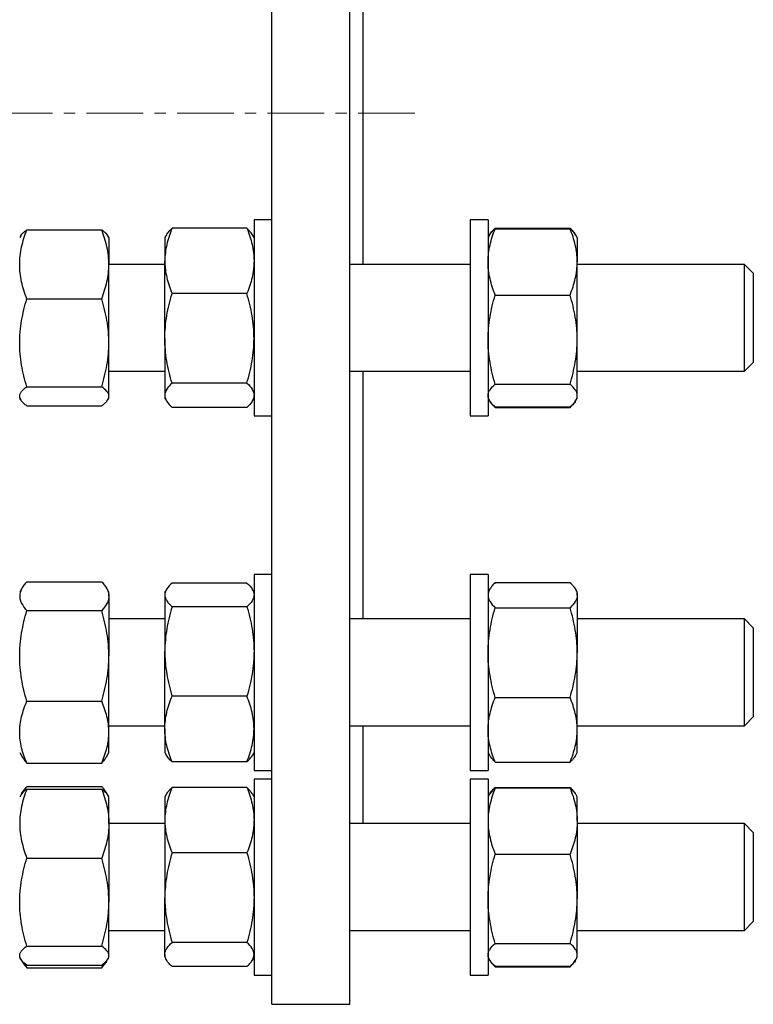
# Model space of a CAD drawing. Header units: millimetres. Extents: x 6 to 874, y 27 to 886.
# Tile 7 of 9: x 709 to 874, y 466 to 687. Entities that reach past the tile are written whole.
import ezdxf

# ---------------------------------------------------------------- set-up
doc = ezdxf.new("R2010")
doc.units = ezdxf.units.MM
doc.linetypes.add('CENTERX2', pattern=[20.32, 12.7, -2.54, 2.54, -2.54])
doc.layers.add('FORMAT', color=7, linetype='Continuous')

msp = doc.modelspace()

# ---------------------------------------------------------------- linework, layer by layer
at = {"color": 7, "linetype": 'Continuous', "lineweight": 25}
for p, q in [((766.05, 665.86), (766.05, 865.86)), ((783.55, 665.86), (783.55, 865.86)), ((786.55, 665.86), (786.55, 699.8)), ((766.05, 465.86), (766.05, 665.86)), ((783.55, 465.86), (783.55, 665.86)), ((786.55, 631.92), (786.55, 665.86)), ((766.05, 641.92), (762.05, 641.92)), ((762.05, 641.92), (762.05, 597.92)), ((814.55, 641.92), (810.55, 641.92)), ((810.55, 641.92), (810.55, 597.94)), ((814.55, 641.92), (814.55, 597.94)), ((711.1, 639.67), (727.88, 639.67)), ((760.45, 640.01), (743.66, 640.01)), ((814.96, 638.62), (814.88, 638.49)), ((816.16, 640.06), (832.95, 640.06)), ((816.16, 639.93), (832.95, 639.93)), ((834.22, 638.49), (834.15, 638.62)), ((709.72, 638.32), (709.49, 637.92)), ((729.49, 637.92), (729.26, 638.32)), ((729.49, 637.92), (729.49, 631.93)), ((742.43, 638.57), (742.05, 637.92)), ((742.05, 637.92), (742.05, 632.68)), ((762.05, 637.92), (761.68, 638.57)), ((814.88, 638.49), (814.55, 637.92)), ((834.55, 637.92), (834.22, 638.49)), ((834.55, 637.92), (834.55, 632.48)), ((742.05, 615.3), (742.05, 632.68)), ((834.55, 615.04), (834.55, 632.48)), ((729.49, 614.31), (729.49, 631.93)), ((742.05, 631.92), (729.49, 631.92)), ((810.55, 631.92), (783.55, 631.92)), ((872.05, 631.92), (834.55, 631.92)), ((874.05, 629.92), (872.05, 631.92)), ((872.05, 607.92), (872.05, 631.92)), ((874.05, 629.92), (874.05, 609.92)), ((760.45, 625.35), (743.66, 625.35)), ((711.1, 624.19), (727.88, 624.19)), ((816.16, 625.04), (832.95, 625.04)), ((729.49, 602.3), (729.49, 614.31)), ((742.05, 615.3), (742.05, 602.54)), ((834.55, 602.47), (834.55, 615.04)), ((872.05, 607.92), (874.05, 609.92)), ((729.49, 607.92), (742.05, 607.92)), ((783.55, 607.92), (810.55, 607.92)), ((786.55, 552.35), (786.55, 607.92)), ((834.55, 607.92), (872.05, 607.92)), ((711.1, 604.44), (727.88, 604.44)), ((760.45, 605.26), (743.66, 605.26)), ((816.16, 605.04), (832.95, 605.04)), ((709.49, 601.92), (709.72, 601.53)), ((729.26, 601.53), (729.49, 601.92)), ((729.49, 601.92), (729.49, 602.3)), ((742.05, 602.54), (742.05, 601.92)), ((742.05, 601.92), (742.43, 601.27)), ((761.68, 601.27), (762.05, 601.92)), ((814.55, 601.92), (814.89, 601.34)), ((834.22, 601.34), (834.55, 601.92)), ((834.55, 601.92), (834.55, 602.47)), ((711.1, 600.17), (727.88, 600.17)), ((760.45, 599.83), (743.66, 599.83)), ((816.08, 599.99), (816.16, 599.78)), ((816.16, 599.91), (832.95, 599.91)), ((816.16, 599.78), (832.95, 599.78)), ((833.03, 599.99), (832.95, 599.78)), ((762.05, 597.92), (766.05, 597.92)), ((810.55, 597.94), (810.55, 597.92)), ((810.55, 597.92), (814.55, 597.92)), ((814.55, 597.94), (814.55, 597.92)), ((766.05, 562.35), (762.05, 562.35)), ((762.05, 562.35), (762.05, 562.23)), ((762.05, 562.23), (762.05, 518.35)), ((814.55, 562.35), (810.55, 562.35)), ((810.55, 562.35), (810.55, 518.35)), ((814.55, 562.35), (814.55, 518.35)), ((710.04, 559.29), (709.49, 558.35)), ((711.1, 560.69), (727.88, 560.69)), ((729.49, 558.35), (728.95, 559.29)), ((760.45, 560.41), (743.66, 560.41)), ((814.96, 559.06), (814.55, 558.35)), ((816.16, 560.49), (832.95, 560.49)), ((834.55, 558.35), (834.15, 559.06)), ((729.49, 557.45), (729.49, 558.35)), ((729.49, 557.45), (729.49, 544.04)), ((742.42, 558.98), (742.05, 558.35)), ((742.05, 558.35), (742.05, 557.75)), ((742.05, 557.75), (742.05, 545.05)), ((762.05, 558.35), (761.69, 558.98)), ((834.55, 557.67), (834.55, 558.35)), ((834.55, 557.67), (834.55, 544.79)), ((760.45, 555.08), (743.66, 555.08)), ((816.16, 554.86), (832.95, 554.86)), ((711.1, 554.21), (727.88, 554.21)), ((742.05, 552.35), (729.49, 552.35)), ((810.55, 552.35), (783.55, 552.35)), ((872.05, 552.35), (834.55, 552.35)), ((874.05, 550.35), (872.05, 552.35)), ((872.05, 528.35), (872.05, 552.35)), ((874.05, 550.35), (874.05, 530.35)), ((729.49, 526.94), (729.49, 544.04)), ((742.05, 527.65), (742.05, 545.05)), ((834.55, 527.46), (834.55, 544.79)), ((760.45, 535.02), (743.66, 535.02)), ((711.1, 533.87), (727.88, 533.87)), ((816.16, 534.71), (832.95, 534.71)), ((872.05, 528.35), (874.05, 530.35)), ((729.49, 528.35), (742.05, 528.35)), ((783.55, 528.35), (810.55, 528.35)), ((786.55, 506.41), (786.55, 528.35)), ((834.55, 528.35), (872.05, 528.35)), ((729.49, 522.35), (729.49, 526.94)), ((742.05, 527.65), (742.05, 522.35)), ((834.55, 522.35), (834.55, 527.46)), ((709.49, 522.35), (710.04, 521.4)), ((728.94, 521.4), (729.49, 522.35)), ((742.05, 522.35), (742.42, 521.72)), ((742.42, 521.72), (742.43, 521.7)), ((761.68, 521.7), (761.69, 521.72)), ((761.69, 521.72), (762.05, 522.35)), ((814.55, 522.35), (814.96, 521.64)), ((834.15, 521.64), (834.55, 522.35)), ((711.1, 520.01), (727.88, 520.01)), ((760.45, 520.29), (743.66, 520.29)), ((760.45, 520.26), (743.66, 520.26)), ((816.16, 520.21), (832.95, 520.21)), ((762.05, 518.35), (766.05, 518.35)), ((810.55, 518.35), (814.55, 518.35)), ((766.05, 516.41), (762.05, 516.41)), ((762.05, 516.41), (762.05, 512.21)), ((814.55, 516.41), (810.55, 516.41)), ((810.55, 516.41), (810.55, 472.41)), ((814.55, 516.41), (814.55, 472.41)), ((709.72, 512.8), (709.49, 512.41)), ((710.04, 513.35), (709.72, 512.8)), ((711.1, 514.75), (727.88, 514.75)), ((711.1, 514.16), (727.88, 514.16)), ((729.26, 512.8), (728.95, 513.35)), ((729.49, 512.41), (729.26, 512.8)), ((742.43, 513.06), (742.05, 512.41)), ((760.45, 514.5), (743.66, 514.5)), ((762.05, 512.41), (761.68, 513.06)), ((814.89, 512.99), (814.55, 512.41)), ((814.96, 513.11), (814.89, 512.99)), ((816.16, 514.55), (832.95, 514.55)), ((816.16, 514.41), (832.95, 514.41)), ((834.22, 512.99), (834.15, 513.11)), ((834.55, 512.41), (834.22, 512.99)), ((729.49, 506.42), (729.49, 512.41)), ((742.05, 512.41), (742.05, 507.17)), ((762.05, 512.21), (762.05, 472.41)), ((834.55, 506.97), (834.55, 512.41)), ((729.49, 506.42), (729.49, 488.8)), ((742.05, 506.41), (729.49, 506.41)), ((742.05, 507.17), (742.05, 489.79)), ((810.55, 506.41), (783.55, 506.41)), ((834.55, 506.97), (834.55, 489.53)), ((872.05, 506.41), (834.55, 506.41)), ((874.05, 504.41), (872.05, 506.41)), ((872.05, 505.77), (872.05, 506.41)), ((872.05, 482.41), (872.05, 505.77)), ((874.05, 504.41), (874.05, 503.88)), ((874.05, 503.88), (874.05, 484.41)), ((760.45, 499.84), (743.66, 499.84)), ((816.16, 499.53), (832.95, 499.53)), ((711.1, 498.67), (727.88, 498.67)), ((729.49, 476.79), (729.49, 488.8)), ((742.05, 477.03), (742.05, 489.79)), ((834.55, 476.96), (834.55, 489.53)), ((872.05, 482.41), (874.05, 484.41)), ((729.49, 482.41), (742.05, 482.41)), ((783.55, 482.41), (810.55, 482.41)), ((834.55, 482.41), (872.05, 482.41)), ((760.45, 479.75), (743.66, 479.75)), ((816.16, 479.52), (832.95, 479.52)), ((711.1, 478.92), (727.88, 478.92)), ((709.49, 476.41), (709.72, 476.01)), ((709.76, 475.95), (710.04, 475.46)), ((728.95, 475.46), (729.22, 475.95)), ((729.26, 476.01), (729.49, 476.41)), ((729.49, 476.41), (729.49, 476.79)), ((742.05, 477.03), (742.05, 476.41)), ((742.05, 476.41), (742.43, 475.75)), ((761.68, 475.75), (762.05, 476.41)), ((814.55, 476.41), (814.89, 475.83)), ((834.22, 475.83), (834.55, 476.41)), ((834.55, 476.41), (834.55, 476.96)), ((711.1, 474.07), (710.75, 474.92)), ((711.1, 474.66), (727.88, 474.66)), ((711.1, 474.07), (727.88, 474.07)), ((727.88, 474.07), (728.23, 474.92)), ((760.45, 474.32), (743.66, 474.32)), ((816.16, 474.26), (816.08, 474.48)), ((816.16, 474.4), (832.95, 474.4)), ((816.16, 474.26), (832.95, 474.26)), ((832.95, 474.26), (833.03, 474.48)), ((762.05, 472.41), (766.05, 472.41)), ((810.55, 472.41), (814.55, 472.41)), ((766.05, 465.86), (783.55, 465.86))]:
    msp.add_line(p, q, dxfattribs=at)
for points, knots in [([(709.49, 631.93), (709.49, 632.26), (709.5, 632.59), (709.54, 633.24), (709.57, 633.57), (709.68, 634.55), (709.79, 635.2), (710.21, 637.13), (710.61, 638.41), (711.1, 639.67)], [0, 0, 0, 0, 0.125, 0.125, 0.25, 0.25, 0.5, 0.5, 1, 1, 1, 1]), ([(709.73, 638.31), (709.76, 638.36), (709.85, 638.55), (710.14, 638.87), (710.56, 639.27), (710.92, 639.54), (711.1, 639.67)], [0, 0, 0, 0, 0.114237, 0.407397, 0.703684, 1, 1, 1, 1]), ([(729.49, 631.93), (729.49, 632.26), (729.48, 632.59), (729.44, 633.24), (729.42, 633.57), (729.31, 634.55), (729.2, 635.2), (728.78, 637.13), (728.37, 638.41), (727.88, 639.67)], [0, 0, 0, 0, 0.125, 0.125, 0.25, 0.25, 0.5, 0.5, 1, 1, 1, 1]), ([(729.25, 638.31), (729.22, 638.36), (729.13, 638.55), (728.84, 638.87), (728.42, 639.27), (728.06, 639.54), (727.88, 639.67)], [0, 0, 0, 0, 0.114237, 0.407397, 0.703684, 1, 1, 1, 1]), ([(743.66, 640.01), (743.17, 638.81), (742.77, 637.6), (742.21, 635.16), (742.05, 633.93), (742.05, 632.68)], [0, 0, 0, 0, 0.5, 0.5, 1, 1, 1, 1]), ([(742.44, 638.57), (742.47, 638.63), (742.58, 638.83), (742.85, 639.17), (743.22, 639.59), (743.51, 639.87), (743.66, 640.01)], [0, 0, 0, 0, 0.125269, 0.416782, 0.708428, 1, 1, 1, 1]), ([(760.45, 640.01), (760.94, 638.81), (761.34, 637.6), (761.9, 635.16), (762.05, 633.93), (762.05, 632.68)], [0, 0, 0, 0, 0.5, 0.5, 1, 1, 1, 1]), ([(761.67, 638.57), (761.64, 638.63), (761.53, 638.83), (761.26, 639.17), (760.89, 639.59), (760.59, 639.87), (760.45, 640.01)], [0, 0, 0, 0, 0.1252686, 0.4167822, 0.7084279, 1, 1, 1, 1]), ([(814.55, 632.48), (814.55, 632.8), (814.56, 633.12), (814.6, 633.75), (814.63, 634.06), (814.74, 635), (814.85, 635.63), (815.27, 637.49), (815.67, 638.71), (816.16, 639.93)], [0, 0, 0, 0, 0.125, 0.125, 0.25, 0.25, 0.5, 0.5, 1, 1, 1, 1]), ([(814.89, 638.49), (814.99, 638.65), (815.19, 638.97), (815.63, 639.45), (815.98, 639.77), (816.16, 639.93)], [0, 0, 0, 0, 0.327058, 0.663512, 1, 1, 1, 1]), ([(814.94, 638.57), (814.97, 638.63), (815.08, 638.84), (815.35, 639.2), (815.72, 639.63), (816.01, 639.92), (816.16, 640.06)], [0, 0, 0, 0, 0.122037, 0.414627, 0.707351, 1, 1, 1, 1]), ([(834.17, 638.57), (834.14, 638.63), (834.03, 638.84), (833.76, 639.2), (833.39, 639.63), (833.09, 639.92), (832.95, 640.06)], [0, 0, 0, 0, 0.122037, 0.414627, 0.707351, 1, 1, 1, 1]), ([(834.55, 632.48), (834.55, 632.8), (834.54, 633.12), (834.51, 633.75), (834.48, 634.06), (834.37, 635), (834.26, 635.63), (833.84, 637.49), (833.44, 638.71), (832.95, 639.93)], [0, 0, 0, 0, 0.125, 0.125, 0.25, 0.25, 0.5, 0.5, 1, 1, 1, 1]), ([(834.22, 638.49), (834.12, 638.65), (833.91, 638.97), (833.48, 639.45), (833.12, 639.77), (832.95, 639.93)], [0, 0, 0, 0, 0.3270579, 0.6635123, 1, 1, 1, 1]), ([(742.05, 632.68), (742.05, 632.37), (742.06, 632.06), (742.1, 631.43), (742.13, 631.12), (742.24, 630.2), (742.35, 629.58), (742.77, 627.75), (743.17, 626.55), (743.66, 625.35)], [0, 0, 0, 0, 0.125, 0.125, 0.25, 0.25, 0.5, 0.5, 1, 1, 1, 1]), ([(762.05, 632.68), (762.05, 632.37), (762.04, 632.06), (762.01, 631.43), (761.98, 631.12), (761.87, 630.2), (761.76, 629.58), (761.34, 627.75), (760.94, 626.55), (760.45, 625.35)], [0, 0, 0, 0, 0.125, 0.125, 0.25, 0.25, 0.5, 0.5, 1, 1, 1, 1]), ([(816.16, 625.04), (815.67, 626.26), (815.27, 627.49), (814.71, 629.96), (814.55, 631.22), (814.55, 632.48)], [0, 0, 0, 0, 0.5, 0.5, 1, 1, 1, 1]), ([(832.95, 625.04), (833.44, 626.26), (833.84, 627.49), (834.4, 629.96), (834.55, 631.22), (834.55, 632.48)], [0, 0, 0, 0, 0.5, 0.5, 1, 1, 1, 1]), ([(711.1, 624.19), (710.61, 625.45), (710.2, 626.73), (709.64, 629.31), (709.49, 630.61), (709.49, 631.93)], [0, 0, 0, 0, 0.5, 0.5, 1, 1, 1, 1]), ([(727.88, 624.19), (728.37, 625.45), (728.78, 626.73), (729.34, 629.31), (729.49, 630.61), (729.49, 631.93)], [0, 0, 0, 0, 0.5, 0.5, 1, 1, 1, 1]), ([(742.05, 615.3), (742.05, 616.15), (742.09, 617.01), (742.24, 618.72), (742.35, 619.57), (742.77, 622.08), (743.18, 623.73), (743.66, 625.35)], [0, 0, 0, 0, 0.25, 0.25, 0.5, 0.5, 1, 1, 1, 1]), ([(762.05, 615.3), (762.05, 616.15), (762.02, 617.01), (761.87, 618.72), (761.76, 619.57), (761.33, 622.08), (760.93, 623.73), (760.45, 625.35)], [0, 0, 0, 0, 0.25, 0.25, 0.5, 0.5, 1, 1, 1, 1]), ([(709.49, 614.31), (709.49, 614.73), (709.5, 615.15), (709.54, 615.99), (709.57, 616.41), (709.68, 617.66), (709.79, 618.48), (710.21, 620.95), (710.61, 622.57), (711.1, 624.19)], [0, 0, 0, 0, 0.125, 0.125, 0.25, 0.25, 0.5, 0.5, 1, 1, 1, 1]), ([(729.49, 614.31), (729.49, 614.73), (729.48, 615.15), (729.44, 615.99), (729.42, 616.41), (729.31, 617.66), (729.2, 618.48), (728.78, 620.95), (728.37, 622.57), (727.88, 624.19)], [0, 0, 0, 0, 0.125, 0.125, 0.25, 0.25, 0.5, 0.5, 1, 1, 1, 1]), ([(814.55, 615.04), (814.55, 615.46), (814.56, 615.89), (814.6, 616.74), (814.63, 617.16), (814.74, 618.43), (814.85, 619.27), (815.27, 621.76), (815.67, 623.41), (816.16, 625.04)], [0, 0, 0, 0, 0.125, 0.125, 0.25, 0.25, 0.5, 0.5, 1, 1, 1, 1]), ([(834.55, 615.04), (834.55, 615.46), (834.54, 615.89), (834.51, 616.74), (834.48, 617.16), (834.37, 618.43), (834.26, 619.27), (833.84, 621.76), (833.44, 623.41), (832.95, 625.04)], [0, 0, 0, 0, 0.125, 0.125, 0.25, 0.25, 0.5, 0.5, 1, 1, 1, 1]), ([(711.1, 604.44), (710.61, 606.05), (710.2, 607.68), (709.64, 610.97), (709.49, 612.63), (709.49, 614.31)], [0, 0, 0, 0, 0.5, 0.5, 1, 1, 1, 1]), ([(727.88, 604.44), (728.37, 606.05), (728.78, 607.68), (729.34, 610.97), (729.49, 612.63), (729.49, 614.31)], [0, 0, 0, 0, 0.5, 0.5, 1, 1, 1, 1]), ([(743.66, 605.26), (743.42, 606.08), (743.19, 606.9), (742.8, 608.57), (742.62, 609.41), (742.2, 611.92), (742.05, 613.61), (742.05, 615.3)], [0, 0, 0, 0, 0.25, 0.25, 0.5, 0.5, 1, 1, 1, 1]), ([(760.45, 605.26), (760.69, 606.08), (760.91, 606.9), (761.31, 608.57), (761.48, 609.41), (761.9, 611.92), (762.05, 613.61), (762.05, 615.3)], [0, 0, 0, 0, 0.25, 0.25, 0.5, 0.5, 1, 1, 1, 1]), ([(816.16, 605.04), (815.67, 606.67), (815.27, 608.32), (814.71, 611.65), (814.55, 613.34), (814.55, 615.04)], [0, 0, 0, 0, 0.5, 0.5, 1, 1, 1, 1]), ([(832.95, 605.04), (833.44, 606.67), (833.84, 608.32), (834.4, 611.65), (834.55, 613.34), (834.55, 615.04)], [0, 0, 0, 0, 0.5, 0.5, 1, 1, 1, 1]), ([(709.49, 602.3), (709.49, 602.48), (709.53, 602.66), (709.68, 603.03), (709.79, 603.21), (710.21, 603.74), (710.61, 604.09), (711.1, 604.44)], [0, 0, 0, 0, 0.25, 0.25, 0.5, 0.5, 1, 1, 1, 1]), ([(729.49, 602.3), (729.49, 602.48), (729.45, 602.66), (729.31, 603.03), (729.2, 603.21), (728.77, 603.74), (728.37, 604.09), (727.88, 604.44)], [0, 0, 0, 0, 0.25, 0.25, 0.5, 0.5, 1, 1, 1, 1]), ([(743.66, 605.26), (743.17, 604.82), (742.77, 604.37), (742.21, 603.46), (742.05, 603.01), (742.05, 602.54)], [0, 0, 0, 0, 0.5, 0.5, 1, 1, 1, 1]), ([(760.45, 605.26), (760.94, 604.82), (761.34, 604.37), (761.9, 603.46), (762.05, 603.01), (762.05, 602.54)], [0, 0, 0, 0, 0.5, 0.5, 1, 1, 1, 1]), ([(814.55, 602.47), (814.55, 602.69), (814.59, 602.91), (814.74, 603.35), (814.85, 603.56), (815.27, 604.2), (815.68, 604.62), (816.16, 605.04)], [0, 0, 0, 0, 0.25, 0.25, 0.5, 0.5, 1, 1, 1, 1]), ([(834.55, 602.47), (834.55, 602.69), (834.52, 602.91), (834.37, 603.35), (834.26, 603.56), (833.83, 604.2), (833.43, 604.62), (832.95, 605.04)], [0, 0, 0, 0, 0.25, 0.25, 0.5, 0.5, 1, 1, 1, 1]), ([(711.1, 600.17), (710.86, 600.34), (710.63, 600.52), (710.23, 600.87), (710.06, 601.05), (709.64, 601.58), (709.49, 601.94), (709.49, 602.3)], [0, 0, 0, 0, 0.25, 0.25, 0.5, 0.5, 1, 1, 1, 1]), ([(727.88, 600.17), (728.13, 600.34), (728.35, 600.52), (728.75, 600.87), (728.92, 601.05), (729.34, 601.58), (729.49, 601.94), (729.49, 602.3)], [0, 0, 0, 0, 0.25, 0.25, 0.5, 0.5, 1, 1, 1, 1]), ([(742.05, 602.54), (742.05, 602.43), (742.06, 602.31), (742.1, 602.08), (742.13, 601.97), (742.24, 601.62), (742.35, 601.4), (742.77, 600.72), (743.17, 600.27), (743.66, 599.83)], [0, 0, 0, 0, 0.125, 0.125, 0.25, 0.25, 0.5, 0.5, 1, 1, 1, 1]), ([(762.05, 602.54), (762.05, 602.43), (762.04, 602.31), (762.01, 602.08), (761.98, 601.97), (761.87, 601.62), (761.76, 601.4), (761.34, 600.72), (760.94, 600.27), (760.45, 599.83)], [0, 0, 0, 0, 0.125, 0.125, 0.25, 0.25, 0.5, 0.5, 1, 1, 1, 1]), ([(816.16, 599.91), (815.92, 600.12), (815.69, 600.33), (815.3, 600.76), (815.12, 600.97), (814.7, 601.61), (814.55, 602.04), (814.55, 602.47)], [0, 0, 0, 0, 0.25, 0.25, 0.5, 0.5, 1, 1, 1, 1]), ([(814.97, 601.22), (814.99, 601.17), (815.09, 600.98), (815.35, 600.64), (815.72, 600.21), (816.01, 599.92), (816.16, 599.78)], [0, 0, 0, 0, 0.093199, 0.3954, 0.697738, 1, 1, 1, 1]), ([(832.95, 599.91), (833.19, 600.12), (833.41, 600.33), (833.81, 600.76), (833.98, 600.97), (834.4, 601.61), (834.55, 602.04), (834.55, 602.47)], [0, 0, 0, 0, 0.25, 0.25, 0.5, 0.5, 1, 1, 1, 1]), ([(834.14, 601.22), (834.12, 601.17), (834.02, 600.98), (833.76, 600.64), (833.39, 600.21), (833.09, 599.92), (832.95, 599.78)], [0, 0, 0, 0, 0.093199, 0.3954, 0.697738, 1, 1, 1, 1]), ([(711.1, 560.69), (710.86, 560.43), (710.63, 560.16), (710.23, 559.62), (710.06, 559.35), (709.64, 558.54), (709.49, 558), (709.49, 557.45)], [0, 0, 0, 0, 0.25, 0.25, 0.5, 0.5, 1, 1, 1, 1]), ([(727.88, 560.69), (728.13, 560.43), (728.35, 560.16), (728.75, 559.62), (728.92, 559.35), (729.34, 558.54), (729.49, 558), (729.49, 557.45)], [0, 0, 0, 0, 0.25, 0.25, 0.5, 0.5, 1, 1, 1, 1]), ([(743.66, 560.41), (743.17, 559.98), (742.77, 559.54), (742.21, 558.65), (742.05, 558.2), (742.05, 557.75)], [0, 0, 0, 0, 0.5, 0.5, 1, 1, 1, 1]), ([(760.45, 560.41), (760.94, 559.98), (761.34, 559.54), (761.9, 558.65), (762.05, 558.2), (762.05, 557.75)], [0, 0, 0, 0, 0.5, 0.5, 1, 1, 1, 1]), ([(816.16, 560.49), (815.92, 560.26), (815.69, 560.03), (815.3, 559.56), (815.12, 559.33), (814.7, 558.62), (814.55, 558.15), (814.55, 557.67)], [0, 0, 0, 0, 0.25, 0.25, 0.5, 0.5, 1, 1, 1, 1]), ([(832.95, 560.49), (833.19, 560.26), (833.41, 560.03), (833.81, 559.56), (833.98, 559.33), (834.4, 558.62), (834.55, 558.15), (834.55, 557.67)], [0, 0, 0, 0, 0.25, 0.25, 0.5, 0.5, 1, 1, 1, 1]), ([(709.49, 557.45), (709.49, 557.18), (709.53, 556.9), (709.68, 556.35), (709.79, 556.08), (710.21, 555.27), (710.61, 554.74), (711.1, 554.21)], [0, 0, 0, 0, 0.25, 0.25, 0.5, 0.5, 1, 1, 1, 1]), ([(729.49, 557.45), (729.49, 557.18), (729.45, 556.9), (729.31, 556.35), (729.2, 556.08), (728.77, 555.27), (728.37, 554.74), (727.88, 554.21)], [0, 0, 0, 0, 0.25, 0.25, 0.5, 0.5, 1, 1, 1, 1]), ([(742.05, 557.75), (742.05, 557.63), (742.06, 557.52), (742.1, 557.29), (742.13, 557.18), (742.24, 556.84), (742.35, 556.62), (742.77, 555.96), (743.17, 555.52), (743.66, 555.08)], [0, 0, 0, 0, 0.125, 0.125, 0.25, 0.25, 0.5, 0.5, 1, 1, 1, 1]), ([(762.05, 557.75), (762.05, 557.63), (762.04, 557.52), (762.01, 557.29), (761.98, 557.18), (761.87, 556.84), (761.76, 556.62), (761.34, 555.96), (760.94, 555.52), (760.45, 555.08)], [0, 0, 0, 0, 0.125, 0.125, 0.25, 0.25, 0.5, 0.5, 1, 1, 1, 1]), ([(814.55, 557.67), (814.55, 557.44), (814.59, 557.2), (814.74, 556.72), (814.85, 556.48), (815.27, 555.77), (815.68, 555.31), (816.16, 554.86)], [0, 0, 0, 0, 0.25, 0.25, 0.5, 0.5, 1, 1, 1, 1]), ([(834.55, 557.67), (834.55, 557.44), (834.52, 557.2), (834.37, 556.72), (834.26, 556.48), (833.83, 555.77), (833.43, 555.31), (832.95, 554.86)], [0, 0, 0, 0, 0.25, 0.25, 0.5, 0.5, 1, 1, 1, 1]), ([(743.66, 555.08), (743.17, 553.44), (742.77, 551.79), (742.21, 548.45), (742.05, 546.76), (742.05, 545.05)], [0, 0, 0, 0, 0.5, 0.5, 1, 1, 1, 1]), ([(760.45, 555.08), (760.94, 553.44), (761.34, 551.79), (761.9, 548.45), (762.05, 546.76), (762.05, 545.05)], [0, 0, 0, 0, 0.5, 0.5, 1, 1, 1, 1]), ([(814.55, 544.79), (814.55, 545.21), (814.56, 545.64), (814.6, 546.5), (814.63, 546.92), (814.74, 548.2), (814.85, 549.04), (815.27, 551.56), (815.67, 553.21), (816.16, 554.86)], [0, 0, 0, 0, 0.125, 0.125, 0.25, 0.25, 0.5, 0.5, 1, 1, 1, 1]), ([(834.55, 544.79), (834.55, 545.21), (834.54, 545.64), (834.51, 546.5), (834.48, 546.92), (834.37, 548.2), (834.26, 549.04), (833.84, 551.56), (833.44, 553.21), (832.95, 554.86)], [0, 0, 0, 0, 0.125, 0.125, 0.25, 0.25, 0.5, 0.5, 1, 1, 1, 1]), ([(709.49, 544.04), (709.49, 544.48), (709.5, 544.91), (709.54, 545.77), (709.57, 546.2), (709.68, 547.49), (709.79, 548.34), (710.21, 550.88), (710.61, 552.55), (711.1, 554.21)], [0, 0, 0, 0, 0.125, 0.125, 0.25, 0.25, 0.5, 0.5, 1, 1, 1, 1]), ([(729.49, 544.04), (729.49, 544.48), (729.48, 544.91), (729.44, 545.77), (729.42, 546.2), (729.31, 547.49), (729.2, 548.34), (728.78, 550.88), (728.37, 552.55), (727.88, 554.21)], [0, 0, 0, 0, 0.125, 0.125, 0.25, 0.25, 0.5, 0.5, 1, 1, 1, 1]), ([(711.1, 533.87), (710.61, 535.54), (710.2, 537.21), (709.64, 540.6), (709.49, 542.31), (709.49, 544.04)], [0, 0, 0, 0, 0.5, 0.5, 1, 1, 1, 1]), ([(727.88, 533.87), (728.37, 535.54), (728.78, 537.21), (729.34, 540.6), (729.49, 542.31), (729.49, 544.04)], [0, 0, 0, 0, 0.5, 0.5, 1, 1, 1, 1]), ([(742.05, 545.05), (742.05, 544.63), (742.06, 544.2), (742.1, 543.35), (742.13, 542.92), (742.24, 541.65), (742.35, 540.81), (742.77, 538.31), (743.17, 536.66), (743.66, 535.02)], [0, 0, 0, 0, 0.125, 0.125, 0.25, 0.25, 0.5, 0.5, 1, 1, 1, 1]), ([(762.05, 545.05), (762.05, 544.63), (762.04, 544.2), (762.01, 543.35), (761.98, 542.92), (761.87, 541.65), (761.76, 540.81), (761.34, 538.31), (760.94, 536.66), (760.45, 535.02)], [0, 0, 0, 0, 0.125, 0.125, 0.25, 0.25, 0.5, 0.5, 1, 1, 1, 1]), ([(816.16, 534.71), (815.67, 536.36), (815.27, 538.02), (814.71, 541.37), (814.55, 543.07), (814.55, 544.79)], [0, 0, 0, 0, 0.5, 0.5, 1, 1, 1, 1]), ([(832.95, 534.71), (833.44, 536.36), (833.84, 538.02), (834.4, 541.37), (834.55, 543.07), (834.55, 544.79)], [0, 0, 0, 0, 0.5, 0.5, 1, 1, 1, 1]), ([(742.05, 527.65), (742.05, 528.28), (742.09, 528.9), (742.24, 530.16), (742.35, 530.78), (742.77, 532.62), (743.18, 533.83), (743.66, 535.02)], [0, 0, 0, 0, 0.25, 0.25, 0.5, 0.5, 1, 1, 1, 1]), ([(762.05, 527.65), (762.05, 528.28), (762.02, 528.9), (761.87, 530.16), (761.76, 530.78), (761.33, 532.62), (760.93, 533.83), (760.45, 535.02)], [0, 0, 0, 0, 0.25, 0.25, 0.5, 0.5, 1, 1, 1, 1]), ([(709.49, 526.94), (709.49, 527.23), (709.5, 527.53), (709.54, 528.12), (709.57, 528.41), (709.68, 529.29), (709.79, 529.87), (710.21, 531.6), (710.61, 532.74), (711.1, 533.87)], [0, 0, 0, 0, 0.125, 0.125, 0.25, 0.25, 0.5, 0.5, 1, 1, 1, 1]), ([(729.49, 526.94), (729.49, 527.23), (729.48, 527.53), (729.44, 528.12), (729.42, 528.41), (729.31, 529.29), (729.2, 529.87), (728.78, 531.6), (728.37, 532.74), (727.88, 533.87)], [0, 0, 0, 0, 0.125, 0.125, 0.25, 0.25, 0.5, 0.5, 1, 1, 1, 1]), ([(814.55, 527.46), (814.55, 527.77), (814.56, 528.08), (814.6, 528.69), (814.63, 529), (814.74, 529.92), (814.85, 530.52), (815.27, 532.34), (815.67, 533.53), (816.16, 534.71)], [0, 0, 0, 0, 0.125, 0.125, 0.25, 0.25, 0.5, 0.5, 1, 1, 1, 1]), ([(834.55, 527.46), (834.55, 527.77), (834.54, 528.08), (834.51, 528.69), (834.48, 529), (834.37, 529.92), (834.26, 530.52), (833.84, 532.34), (833.44, 533.53), (832.95, 534.71)], [0, 0, 0, 0, 0.125, 0.125, 0.25, 0.25, 0.5, 0.5, 1, 1, 1, 1]), ([(711.1, 520.01), (710.61, 521.14), (710.2, 522.28), (709.64, 524.59), (709.49, 525.76), (709.49, 526.94)], [0, 0, 0, 0, 0.5, 0.5, 1, 1, 1, 1]), ([(727.88, 520.01), (728.37, 521.14), (728.78, 522.28), (729.34, 524.59), (729.49, 525.76), (729.49, 526.94)], [0, 0, 0, 0, 0.5, 0.5, 1, 1, 1, 1]), ([(743.66, 520.29), (743.42, 520.89), (743.19, 521.49), (742.8, 522.71), (742.62, 523.33), (742.2, 525.17), (742.05, 526.41), (742.05, 527.65)], [0, 0, 0, 0, 0.25, 0.25, 0.5, 0.5, 1, 1, 1, 1]), ([(760.45, 520.29), (760.69, 520.89), (760.91, 521.49), (761.31, 522.71), (761.48, 523.33), (761.9, 525.17), (762.05, 526.41), (762.05, 527.65)], [0, 0, 0, 0, 0.25, 0.25, 0.5, 0.5, 1, 1, 1, 1]), ([(816.16, 520.21), (815.67, 521.39), (815.27, 522.59), (814.71, 525), (814.55, 526.22), (814.55, 527.46)], [0, 0, 0, 0, 0.5, 0.5, 1, 1, 1, 1]), ([(832.95, 520.21), (833.44, 521.39), (833.84, 522.59), (834.4, 525), (834.55, 526.22), (834.55, 527.46)], [0, 0, 0, 0, 0.5, 0.5, 1, 1, 1, 1]), ([(743.66, 520.29), (743.51, 520.43), (743.19, 520.72), (742.81, 521.15), (742.54, 521.49), (742.45, 521.68), (742.42, 521.73)], [0, 0, 0, 0, 0.302558, 0.605201, 0.907687, 1, 1, 1, 1]), ([(760.45, 520.29), (760.6, 520.43), (760.91, 520.72), (761.3, 521.15), (761.56, 521.49), (761.66, 521.68), (761.68, 521.73)], [0, 0, 0, 0, 0.302558, 0.605201, 0.907687, 1, 1, 1, 1]), ([(814.97, 521.65), (815.05, 521.52), (815.23, 521.21), (815.63, 520.73), (815.98, 520.38), (816.16, 520.21)], [0, 0, 0, 0, 0.2655245, 0.6327441, 1, 1, 1, 1]), ([(834.14, 521.65), (834.06, 521.52), (833.88, 521.21), (833.48, 520.73), (833.12, 520.38), (832.95, 520.21)], [0, 0, 0, 0, 0.2655245, 0.6327441, 1, 1, 1, 1]), ([(710.05, 521.41), (710.08, 521.34), (710.22, 521.08), (710.57, 520.61), (710.92, 520.21), (711.1, 520.01)], [0, 0, 0, 0, 0.131145, 0.565551, 1, 1, 1, 1]), ([(728.94, 521.41), (728.9, 521.34), (728.76, 521.08), (728.41, 520.61), (728.06, 520.21), (727.88, 520.01)], [0, 0, 0, 0, 0.131145, 0.565551, 1, 1, 1, 1]), ([(711.1, 514.16), (710.86, 513.53), (710.63, 512.89), (710.23, 511.61), (710.06, 510.96), (709.64, 509.03), (709.49, 507.73), (709.49, 506.42)], [0, 0, 0, 0, 0.25, 0.25, 0.5, 0.5, 1, 1, 1, 1]), ([(711.1, 514.16), (710.94, 514.04), (710.63, 513.81), (710.24, 513.46), (709.93, 513.13), (709.79, 512.9), (709.72, 512.8)], [0, 0, 0, 0, 0.257469, 0.515011, 0.772419, 1, 1, 1, 1]), ([(709.87, 513.02), (709.9, 513.09), (710.02, 513.34), (710.28, 513.75), (710.65, 514.25), (710.95, 514.58), (711.1, 514.75)], [0, 0, 0, 0, 0.131998, 0.421269, 0.710671, 1, 1, 1, 1]), ([(729.11, 513.02), (729.08, 513.09), (728.97, 513.34), (728.7, 513.75), (728.33, 514.25), (728.03, 514.58), (727.88, 514.75)], [0, 0, 0, 0, 0.131998, 0.421269, 0.710671, 1, 1, 1, 1]), ([(727.88, 514.16), (728.13, 513.53), (728.35, 512.89), (728.75, 511.61), (728.92, 510.96), (729.34, 509.03), (729.49, 507.73), (729.49, 506.42)], [0, 0, 0, 0, 0.25, 0.25, 0.5, 0.5, 1, 1, 1, 1]), ([(727.88, 514.16), (728.04, 514.04), (728.35, 513.81), (728.74, 513.46), (729.06, 513.13), (729.19, 512.9), (729.26, 512.8)], [0, 0, 0, 0, 0.257469, 0.515011, 0.772419, 1, 1, 1, 1]), ([(743.66, 514.5), (743.17, 513.3), (742.77, 512.09), (742.21, 509.65), (742.05, 508.42), (742.05, 507.17)], [0, 0, 0, 0, 0.5, 0.5, 1, 1, 1, 1]), ([(742.44, 513.06), (742.52, 513.2), (742.71, 513.51), (743.13, 513.99), (743.48, 514.33), (743.66, 514.5)], [0, 0, 0, 0, 0.2915816, 0.6457733, 1, 1, 1, 1]), ([(760.45, 514.5), (760.94, 513.3), (761.34, 512.09), (761.9, 509.65), (762.05, 508.42), (762.05, 507.17)], [0, 0, 0, 0, 0.5, 0.5, 1, 1, 1, 1]), ([(761.67, 513.06), (761.59, 513.2), (761.39, 513.51), (760.98, 513.99), (760.62, 514.33), (760.45, 514.5)], [0, 0, 0, 0, 0.291582, 0.645773, 1, 1, 1, 1]), ([(816.16, 514.41), (815.92, 513.81), (815.69, 513.2), (815.3, 511.96), (815.12, 511.34), (814.7, 509.48), (814.55, 508.23), (814.55, 506.97)], [0, 0, 0, 0, 0.25, 0.25, 0.5, 0.5, 1, 1, 1, 1]), ([(816.16, 514.41), (816.01, 514.28), (815.69, 514), (815.31, 513.58), (815.03, 513.24), (814.93, 513.04), (814.9, 512.98)], [0, 0, 0, 0, 0.2924885, 0.5850599, 0.8774788, 1, 1, 1, 1]), ([(814.94, 513.07), (814.98, 513.13), (815.08, 513.33), (815.35, 513.68), (815.72, 514.12), (816.01, 514.41), (816.16, 514.55)], [0, 0, 0, 0, 0.117104, 0.411339, 0.705706, 1, 1, 1, 1]), ([(834.16, 513.07), (834.13, 513.13), (834.02, 513.33), (833.76, 513.68), (833.39, 514.12), (833.09, 514.41), (832.95, 514.55)], [0, 0, 0, 0, 0.117104, 0.411339, 0.705706, 1, 1, 1, 1]), ([(832.95, 514.41), (833.19, 513.81), (833.41, 513.2), (833.81, 511.96), (833.98, 511.34), (834.4, 509.48), (834.55, 508.23), (834.55, 506.97)], [0, 0, 0, 0, 0.25, 0.25, 0.5, 0.5, 1, 1, 1, 1]), ([(832.95, 514.41), (833.1, 514.28), (833.41, 514), (833.8, 513.58), (834.07, 513.24), (834.18, 513.04), (834.21, 512.98)], [0, 0, 0, 0, 0.2924885, 0.5850599, 0.8774788, 1, 1, 1, 1]), ([(709.49, 506.42), (709.49, 505.76), (709.53, 505.1), (709.68, 503.79), (709.79, 503.13), (710.21, 501.19), (710.61, 499.93), (711.1, 498.67)], [0, 0, 0, 0, 0.25, 0.25, 0.5, 0.5, 1, 1, 1, 1]), ([(729.49, 506.42), (729.49, 505.76), (729.45, 505.1), (729.31, 503.79), (729.2, 503.13), (728.77, 501.19), (728.37, 499.93), (727.88, 498.67)], [0, 0, 0, 0, 0.25, 0.25, 0.5, 0.5, 1, 1, 1, 1]), ([(742.05, 507.17), (742.05, 506.86), (742.06, 506.54), (742.1, 505.92), (742.13, 505.61), (742.24, 504.69), (742.35, 504.07), (742.77, 502.24), (743.17, 501.03), (743.66, 499.84)], [0, 0, 0, 0, 0.125, 0.125, 0.25, 0.25, 0.5, 0.5, 1, 1, 1, 1]), ([(762.05, 507.17), (762.05, 506.86), (762.04, 506.54), (762.01, 505.92), (761.98, 505.61), (761.87, 504.69), (761.76, 504.07), (761.34, 502.24), (760.94, 501.03), (760.45, 499.84)], [0, 0, 0, 0, 0.125, 0.125, 0.25, 0.25, 0.5, 0.5, 1, 1, 1, 1]), ([(814.55, 506.97), (814.55, 506.34), (814.59, 505.71), (814.74, 504.44), (814.85, 503.82), (815.27, 501.95), (815.68, 500.73), (816.16, 499.53)], [0, 0, 0, 0, 0.25, 0.25, 0.5, 0.5, 1, 1, 1, 1]), ([(834.55, 506.97), (834.55, 506.34), (834.52, 505.71), (834.37, 504.44), (834.26, 503.82), (833.83, 501.95), (833.43, 500.73), (832.95, 499.53)], [0, 0, 0, 0, 0.25, 0.25, 0.5, 0.5, 1, 1, 1, 1]), ([(743.66, 499.84), (743.17, 498.2), (742.77, 496.54), (742.21, 493.19), (742.05, 491.5), (742.05, 489.79)], [0, 0, 0, 0, 0.5, 0.5, 1, 1, 1, 1]), ([(760.45, 499.84), (760.94, 498.2), (761.34, 496.54), (761.9, 493.19), (762.05, 491.5), (762.05, 489.79)], [0, 0, 0, 0, 0.5, 0.5, 1, 1, 1, 1]), ([(814.55, 489.53), (814.55, 489.95), (814.56, 490.38), (814.6, 491.23), (814.63, 491.65), (814.74, 492.92), (814.85, 493.75), (815.27, 496.25), (815.67, 497.9), (816.16, 499.53)], [0, 0, 0, 0, 0.125, 0.125, 0.25, 0.25, 0.5, 0.5, 1, 1, 1, 1]), ([(834.55, 489.53), (834.55, 489.95), (834.54, 490.38), (834.51, 491.23), (834.48, 491.65), (834.37, 492.92), (834.26, 493.75), (833.84, 496.25), (833.44, 497.9), (832.95, 499.53)], [0, 0, 0, 0, 0.125, 0.125, 0.25, 0.25, 0.5, 0.5, 1, 1, 1, 1]), ([(709.49, 488.8), (709.49, 489.22), (709.5, 489.64), (709.54, 490.48), (709.57, 490.9), (709.68, 492.14), (709.79, 492.97), (710.21, 495.44), (710.61, 497.06), (711.1, 498.67)], [0, 0, 0, 0, 0.125, 0.125, 0.25, 0.25, 0.5, 0.5, 1, 1, 1, 1]), ([(729.49, 488.8), (729.49, 489.22), (729.48, 489.64), (729.44, 490.48), (729.42, 490.9), (729.31, 492.14), (729.2, 492.97), (728.78, 495.44), (728.37, 497.06), (727.88, 498.67)], [0, 0, 0, 0, 0.125, 0.125, 0.25, 0.25, 0.5, 0.5, 1, 1, 1, 1]), ([(711.1, 478.92), (710.61, 480.54), (710.2, 482.17), (709.64, 485.46), (709.49, 487.12), (709.49, 488.8)], [0, 0, 0, 0, 0.5, 0.5, 1, 1, 1, 1]), ([(727.88, 478.92), (728.37, 480.54), (728.78, 482.17), (729.34, 485.46), (729.49, 487.12), (729.49, 488.8)], [0, 0, 0, 0, 0.5, 0.5, 1, 1, 1, 1]), ([(742.05, 489.79), (742.05, 489.37), (742.06, 488.94), (742.1, 488.09), (742.13, 487.66), (742.24, 486.39), (742.35, 485.55), (742.77, 483.04), (743.17, 481.39), (743.66, 479.75)], [0, 0, 0, 0, 0.125, 0.125, 0.25, 0.25, 0.5, 0.5, 1, 1, 1, 1]), ([(762.05, 489.79), (762.05, 489.37), (762.04, 488.94), (762.01, 488.09), (761.98, 487.66), (761.87, 486.39), (761.76, 485.55), (761.34, 483.04), (760.94, 481.39), (760.45, 479.75)], [0, 0, 0, 0, 0.125, 0.125, 0.25, 0.25, 0.5, 0.5, 1, 1, 1, 1]), ([(816.16, 479.52), (815.67, 481.16), (815.27, 482.81), (814.71, 486.14), (814.55, 487.82), (814.55, 489.53)], [0, 0, 0, 0, 0.5, 0.5, 1, 1, 1, 1]), ([(832.95, 479.52), (833.44, 481.16), (833.84, 482.81), (834.4, 486.14), (834.55, 487.82), (834.55, 489.53)], [0, 0, 0, 0, 0.5, 0.5, 1, 1, 1, 1]), ([(742.05, 477.03), (742.05, 477.26), (742.09, 477.49), (742.24, 477.96), (742.35, 478.18), (742.77, 478.86), (743.18, 479.31), (743.66, 479.75)], [0, 0, 0, 0, 0.25, 0.25, 0.5, 0.5, 1, 1, 1, 1]), ([(762.05, 477.03), (762.05, 477.26), (762.02, 477.49), (761.87, 477.96), (761.76, 478.18), (761.33, 478.86), (760.93, 479.31), (760.45, 479.75)], [0, 0, 0, 0, 0.25, 0.25, 0.5, 0.5, 1, 1, 1, 1]), ([(814.55, 476.96), (814.55, 477.07), (814.56, 477.18), (814.6, 477.4), (814.63, 477.51), (814.74, 477.83), (814.85, 478.05), (815.27, 478.69), (815.67, 479.11), (816.16, 479.52)], [0, 0, 0, 0, 0.125, 0.125, 0.25, 0.25, 0.5, 0.5, 1, 1, 1, 1]), ([(834.55, 476.96), (834.55, 477.07), (834.54, 477.18), (834.51, 477.4), (834.48, 477.51), (834.37, 477.83), (834.26, 478.05), (833.84, 478.69), (833.44, 479.11), (832.95, 479.52)], [0, 0, 0, 0, 0.125, 0.125, 0.25, 0.25, 0.5, 0.5, 1, 1, 1, 1]), ([(709.49, 476.79), (709.49, 476.88), (709.5, 476.97), (709.54, 477.15), (709.57, 477.24), (709.68, 477.51), (709.79, 477.69), (710.21, 478.23), (710.61, 478.58), (711.1, 478.92)], [0, 0, 0, 0, 0.125, 0.125, 0.25, 0.25, 0.5, 0.5, 1, 1, 1, 1]), ([(729.49, 476.79), (729.49, 476.88), (729.48, 476.97), (729.44, 477.15), (729.42, 477.24), (729.31, 477.51), (729.2, 477.69), (728.78, 478.23), (728.37, 478.58), (727.88, 478.92)], [0, 0, 0, 0, 0.125, 0.125, 0.25, 0.25, 0.5, 0.5, 1, 1, 1, 1]), ([(711.1, 474.66), (710.61, 475.01), (710.2, 475.36), (709.64, 476.07), (709.49, 476.43), (709.49, 476.79)], [0, 0, 0, 0, 0.5, 0.5, 1, 1, 1, 1]), ([(710.04, 475.47), (710.12, 475.33), (710.3, 475.03), (710.66, 474.56), (710.95, 474.23), (711.1, 474.07)], [0, 0, 0, 0, 0.284893, 0.642491, 1, 1, 1, 1]), ([(727.88, 474.66), (728.37, 475.01), (728.78, 475.36), (729.34, 476.07), (729.49, 476.43), (729.49, 476.79)], [0, 0, 0, 0, 0.5, 0.5, 1, 1, 1, 1]), ([(728.94, 475.47), (728.86, 475.33), (728.68, 475.03), (728.33, 474.56), (728.03, 474.23), (727.88, 474.07)], [0, 0, 0, 0, 0.284893, 0.642491, 1, 1, 1, 1]), ([(743.66, 474.32), (743.42, 474.54), (743.19, 474.76), (742.8, 475.21), (742.62, 475.44), (742.2, 476.12), (742.05, 476.57), (742.05, 477.03)], [0, 0, 0, 0, 0.25, 0.25, 0.5, 0.5, 1, 1, 1, 1]), ([(760.45, 474.32), (760.69, 474.54), (760.91, 474.76), (761.31, 475.21), (761.48, 475.44), (761.9, 476.12), (762.05, 476.57), (762.05, 477.03)], [0, 0, 0, 0, 0.25, 0.25, 0.5, 0.5, 1, 1, 1, 1]), ([(816.16, 474.4), (815.67, 474.82), (815.27, 475.24), (814.71, 476.1), (814.55, 476.53), (814.55, 476.96)], [0, 0, 0, 0, 0.5, 0.5, 1, 1, 1, 1]), ([(814.97, 475.71), (814.99, 475.66), (815.09, 475.47), (815.35, 475.13), (815.72, 474.7), (816.01, 474.41), (816.16, 474.26)], [0, 0, 0, 0, 0.093199, 0.3954, 0.697738, 1, 1, 1, 1]), ([(832.95, 474.4), (833.44, 474.82), (833.84, 475.24), (834.4, 476.1), (834.55, 476.53), (834.55, 476.96)], [0, 0, 0, 0, 0.5, 0.5, 1, 1, 1, 1]), ([(834.14, 475.71), (834.12, 475.66), (834.02, 475.47), (833.76, 475.13), (833.39, 474.7), (833.09, 474.41), (832.95, 474.26)], [0, 0, 0, 0, 0.093199, 0.3954, 0.697738, 1, 1, 1, 1])]:
    msp.add_open_spline(points, degree=3, knots=knots, dxfattribs=at)
at = {"layer": 'FORMAT', "linetype": 'CENTERX2', "lineweight": 18}
msp.add_line((798.13, 665.86), (705.49, 665.86), dxfattribs=at)

doc.saveas('drawing.dxf')
